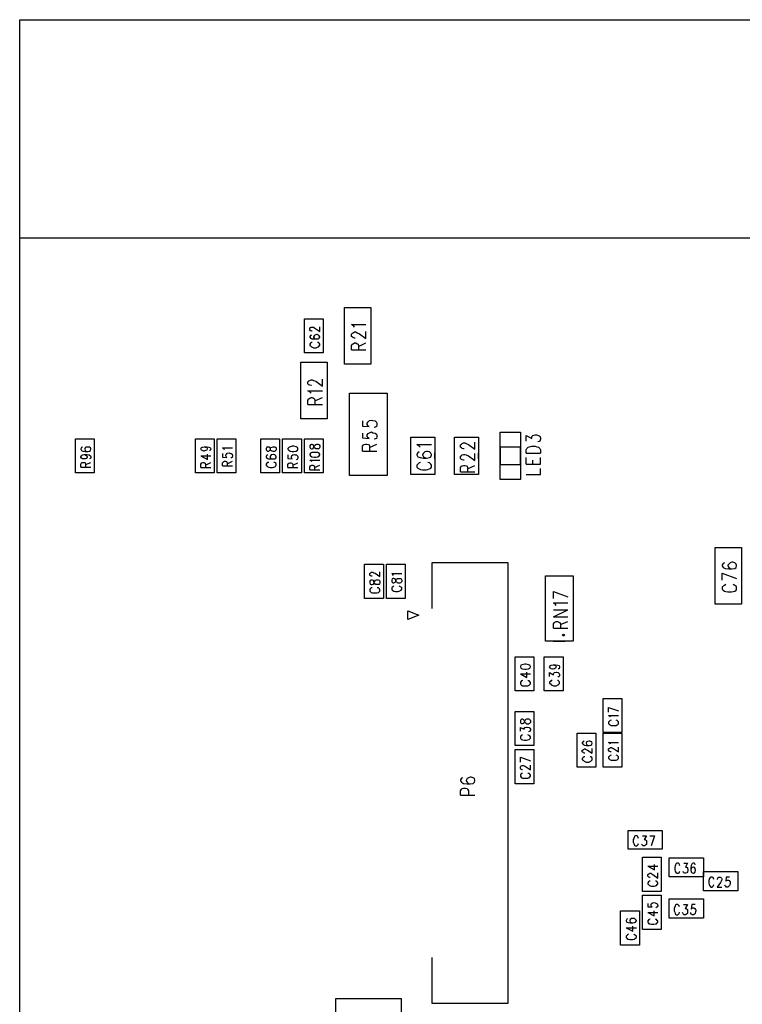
# Model space of a CAD drawing. Extents: x 11.9 to 28.1, y 10.8 to 21.2.
# Tile 2 of 9: x 18.1 to 19.8, y 16.1 to 18.3. Entities that reach past the tile are written whole.
import ezdxf

# ---------------------------------------------------------------- set-up
doc = ezdxf.new("R2010")
doc.units = 0
doc.header["$MEASUREMENT"] = 0
doc.layers.add('LAYNR1', color=2, linetype='Continuous')

msp = doc.modelspace()

# ---------------------------------------------------------------- linework, layer by layer
at = {"layer": 'LAYNR1', "color": 7}
for points in [[(18.117, 14.83), (18.117, 18.33)], [(18.117, 18.33), (21.617, 18.33)], [(18.117, 15.33), (18.117, 17.83)], [(18.117, 17.83), (21.617, 17.83)], [(18.862, 17.54), (18.862, 17.67)], [(18.862, 17.67), (18.922, 17.67)], [(18.922, 17.67), (18.922, 17.54)], [(18.77, 17.566), (18.77, 17.644)], [(18.77, 17.644), (18.813, 17.644)], [(18.813, 17.644), (18.813, 17.566)], [(18.788, 17.616), (18.787, 17.616), (18.785, 17.617), (18.784, 17.617), (18.782, 17.619), (18.782, 17.622), (18.784, 17.624), (18.785, 17.625), (18.787, 17.625), (18.789, 17.625), (18.791, 17.625), (18.794, 17.623), (18.805, 17.615), (18.805, 17.626)], [(18.885, 17.625), (18.883, 17.627), (18.878, 17.631), (18.911, 17.631)], [(18.886, 17.6), (18.885, 17.6), (18.882, 17.601), (18.88, 17.602), (18.878, 17.604), (18.878, 17.609), (18.88, 17.611), (18.882, 17.612), (18.885, 17.614), (18.888, 17.614), (18.891, 17.612), (18.896, 17.61)], [(18.896, 17.61), (18.911, 17.599), (18.911, 17.615)], [(18.782, 17.604), (18.782, 17.602), (18.784, 17.6), (18.787, 17.598), (18.792, 17.598), (18.798, 17.598), (18.802, 17.598), (18.804, 17.6), (18.805, 17.602), (18.805, 17.603), (18.804, 17.605), (18.802, 17.607), (18.799, 17.608), (18.798, 17.608), (18.794, 17.607), (18.792, 17.605), (18.791, 17.603), (18.791, 17.602), (18.792, 17.6), (18.794, 17.598), (18.798, 17.598)], [(18.786, 17.607), (18.784, 17.606), (18.782, 17.604)], [(18.788, 17.59), (18.786, 17.59), (18.784, 17.588), (18.782, 17.586)], [(18.782, 17.586), (18.782, 17.583), (18.784, 17.582), (18.786, 17.58), (18.788, 17.579), (18.791, 17.578), (18.797, 17.578), (18.8, 17.579), (18.802, 17.58), (18.804, 17.582), (18.805, 17.583), (18.805, 17.586)], [(18.805, 17.586), (18.804, 17.588), (18.802, 17.59), (18.8, 17.59)], [(18.878, 17.573), (18.878, 17.583), (18.88, 17.586), (18.882, 17.587), (18.885, 17.589), (18.888, 17.589), (18.891, 17.587), (18.893, 17.586), (18.894, 17.583), (18.894, 17.573)], [(18.894, 17.581), (18.911, 17.589)], [(18.813, 17.566), (18.77, 17.566)], [(18.878, 17.573), (18.911, 17.573)], [(18.762, 17.415), (18.762, 17.545)], [(18.762, 17.545), (18.822, 17.545)], [(18.822, 17.545), (18.822, 17.415)], [(18.922, 17.54), (18.862, 17.54)], [(18.786, 17.491), (18.785, 17.491), (18.782, 17.492), (18.78, 17.493), (18.778, 17.495), (18.778, 17.5), (18.78, 17.502), (18.782, 17.503), (18.785, 17.504), (18.788, 17.504), (18.791, 17.503), (18.796, 17.501), (18.811, 17.49), (18.811, 17.506)], [(18.785, 17.474), (18.783, 17.476), (18.778, 17.479), (18.811, 17.479)], [(18.873, 17.285), (18.873, 17.474)], [(18.873, 17.474), (18.96, 17.474)], [(18.96, 17.474), (18.96, 17.285)], [(18.778, 17.448), (18.778, 17.458), (18.78, 17.461), (18.782, 17.462), (18.785, 17.464), (18.788, 17.464), (18.791, 17.462), (18.793, 17.461), (18.794, 17.458), (18.794, 17.448)], [(18.794, 17.456), (18.811, 17.464)], [(18.778, 17.448), (18.811, 17.448)], [(18.822, 17.415), (18.762, 17.415)], [(18.903, 17.41), (18.903, 17.398), (18.918, 17.397), (18.916, 17.398), (18.914, 17.402), (18.914, 17.405), (18.916, 17.408), (18.919, 17.411), (18.924, 17.412), (18.927, 17.411), (18.932, 17.41), (18.935, 17.407), (18.936, 17.404)], [(18.903, 17.382), (18.903, 17.371), (18.918, 17.37), (18.916, 17.371), (18.914, 17.374), (18.914, 17.378), (18.916, 17.381), (18.919, 17.383), (18.924, 17.385), (18.927, 17.383), (18.932, 17.382), (18.935, 17.38), (18.936, 17.377), (18.936, 17.373), (18.935, 17.37), (18.933, 17.369), (18.93, 17.368)], [(18.936, 17.404), (18.936, 17.4), (18.935, 17.397), (18.933, 17.396), (18.93, 17.395)], [(19.219, 17.276), (19.219, 17.384)], [(19.219, 17.384), (19.265, 17.384)], [(19.265, 17.384), (19.265, 17.276)], [(18.245, 17.291), (18.245, 17.369)], [(18.245, 17.369), (18.288, 17.369)], [(18.288, 17.369), (18.288, 17.291)], [(18.52, 17.291), (18.52, 17.369)], [(18.52, 17.369), (18.563, 17.369)], [(18.563, 17.369), (18.563, 17.291)], [(18.57, 17.291), (18.57, 17.369)], [(18.57, 17.369), (18.613, 17.369)], [(18.613, 17.369), (18.613, 17.291)], [(18.67, 17.291), (18.67, 17.369)], [(18.67, 17.369), (18.713, 17.369)], [(18.713, 17.369), (18.713, 17.291)], [(18.72, 17.291), (18.72, 17.369)], [(18.72, 17.369), (18.763, 17.369)], [(18.763, 17.369), (18.763, 17.291)], [(18.77, 17.291), (18.77, 17.369)], [(18.77, 17.369), (18.813, 17.369)], [(18.813, 17.369), (18.813, 17.291)], [(19.014, 17.287), (19.014, 17.373)], [(19.014, 17.373), (19.069, 17.373)], [(19.069, 17.373), (19.069, 17.287)], [(19.114, 17.287), (19.114, 17.373)], [(19.114, 17.373), (19.169, 17.373)], [(19.136, 17.346), (19.135, 17.346), (19.132, 17.347), (19.13, 17.348), (19.128, 17.35), (19.128, 17.355), (19.13, 17.357), (19.132, 17.358), (19.135, 17.36), (19.138, 17.36), (19.141, 17.358), (19.146, 17.356), (19.161, 17.345), (19.161, 17.361)], [(19.169, 17.373), (19.169, 17.287)], [(19.278, 17.364), (19.278, 17.377), (19.291, 17.37), (19.291, 17.374), (19.293, 17.376), (19.294, 17.377), (19.299, 17.378), (19.302, 17.378), (19.307, 17.377), (19.31, 17.375), (19.311, 17.371), (19.311, 17.368), (19.31, 17.364), (19.308, 17.363), (19.305, 17.362)], [(18.261, 17.35), (18.259, 17.349), (18.257, 17.346)], [(18.257, 17.346), (18.257, 17.345), (18.259, 17.342), (18.262, 17.341), (18.267, 17.34), (18.273, 17.34), (18.277, 17.341), (18.279, 17.342), (18.28, 17.345), (18.28, 17.346), (18.279, 17.348), (18.277, 17.35), (18.274, 17.35), (18.273, 17.35), (18.269, 17.35), (18.267, 17.348), (18.266, 17.346), (18.266, 17.345), (18.267, 17.342), (18.269, 17.341), (18.273, 17.34)], [(18.532, 17.346), (18.534, 17.349), (18.536, 17.35), (18.54, 17.351), (18.546, 17.351), (18.551, 17.35), (18.554, 17.349), (18.555, 17.346)], [(18.547, 17.346), (18.547, 17.346), (18.546, 17.343), (18.543, 17.342), (18.54, 17.341), (18.539, 17.341), (18.536, 17.342), (18.534, 17.343), (18.532, 17.346), (18.532, 17.346)], [(18.54, 17.351), (18.543, 17.35), (18.546, 17.349), (18.547, 17.346)], [(18.555, 17.346), (18.555, 17.345), (18.554, 17.342), (18.552, 17.342)], [(18.587, 17.344), (18.586, 17.346), (18.582, 17.348), (18.605, 17.348)], [(18.692, 17.346), (18.693, 17.349), (18.696, 17.35), (18.698, 17.351), (18.701, 17.351), (18.703, 17.35), (18.704, 17.35), (18.705, 17.347), (18.705, 17.344), (18.704, 17.342), (18.703, 17.341), (18.701, 17.34), (18.698, 17.34), (18.696, 17.341), (18.693, 17.342), (18.692, 17.345), (18.691, 17.348), (18.69, 17.35), (18.688, 17.35), (18.686, 17.35), (18.684, 17.35), (18.682, 17.347), (18.682, 17.344)], [(18.682, 17.344), (18.684, 17.342), (18.686, 17.341), (18.688, 17.341), (18.69, 17.342), (18.691, 17.343), (18.692, 17.346)], [(18.784, 17.355), (18.782, 17.353), (18.782, 17.35)], [(18.782, 17.35), (18.784, 17.347), (18.786, 17.346)], [(18.782, 17.332), (18.784, 17.33), (18.787, 17.328), (18.792, 17.327), (18.796, 17.327), (18.801, 17.328), (18.804, 17.33), (18.805, 17.332), (18.805, 17.334), (18.804, 17.336), (18.801, 17.338)], [(18.787, 17.338), (18.784, 17.336), (18.782, 17.334), (18.782, 17.332)], [(18.79, 17.355), (18.788, 17.356), (18.786, 17.356), (18.784, 17.355)], [(18.786, 17.346), (18.788, 17.346)], [(18.801, 17.338), (18.796, 17.338), (18.792, 17.338), (18.787, 17.338)], [(18.788, 17.346), (18.79, 17.347), (18.791, 17.349), (18.792, 17.352), (18.793, 17.354), (18.796, 17.356), (18.798, 17.357), (18.801, 17.357), (18.803, 17.356), (18.804, 17.355)], [(18.796, 17.346), (18.793, 17.348), (18.792, 17.35), (18.791, 17.354), (18.79, 17.355)], [(18.803, 17.346), (18.801, 17.346), (18.798, 17.346), (18.796, 17.346)], [(18.804, 17.355), (18.805, 17.353), (18.805, 17.35), (18.804, 17.347), (18.803, 17.346)], [(18.903, 17.341), (18.903, 17.352), (18.905, 17.355), (18.907, 17.356), (18.91, 17.357), (18.913, 17.357), (18.916, 17.356), (18.918, 17.355), (18.919, 17.352), (18.919, 17.341)], [(18.903, 17.341), (18.936, 17.341)], [(18.919, 17.349), (18.936, 17.357)], [(19.035, 17.35), (19.033, 17.352), (19.028, 17.356), (19.061, 17.356)], [(19.033, 17.339), (19.03, 17.337), (19.028, 17.334), (19.028, 17.332), (19.03, 17.328), (19.035, 17.326), (19.043, 17.325), (19.05, 17.325), (19.057, 17.326), (19.06, 17.328), (19.061, 17.332), (19.061, 17.333), (19.06, 17.336), (19.057, 17.339), (19.052, 17.34), (19.05, 17.34), (19.046, 17.339), (19.043, 17.336), (19.041, 17.333), (19.041, 17.332), (19.043, 17.328), (19.046, 17.326), (19.05, 17.325)], [(19.265, 17.35), (19.219, 17.35)], [(19.219, 17.35), (19.219, 17.31)], [(19.265, 17.31), (19.265, 17.35)], [(19.278, 17.336), (19.278, 17.344), (19.28, 17.347)], [(19.28, 17.347), (19.283, 17.35), (19.286, 17.351), (19.291, 17.352), (19.299, 17.352), (19.303, 17.351), (19.307, 17.35), (19.31, 17.347)], [(19.31, 17.347), (19.311, 17.344), (19.311, 17.336)], [(18.265, 17.333), (18.268, 17.332), (18.271, 17.33), (18.272, 17.328), (18.272, 17.327), (18.271, 17.325), (18.268, 17.323), (18.265, 17.323), (18.264, 17.323), (18.261, 17.323), (18.259, 17.325), (18.257, 17.327), (18.257, 17.328), (18.259, 17.33), (18.261, 17.332), (18.265, 17.333), (18.271, 17.333), (18.276, 17.332), (18.279, 17.33), (18.28, 17.328), (18.28, 17.326), (18.279, 17.324), (18.277, 17.323)], [(18.532, 17.33), (18.548, 17.322), (18.548, 17.334)], [(18.532, 17.33), (18.555, 17.33)], [(18.582, 17.335), (18.582, 17.327), (18.592, 17.326), (18.591, 17.327), (18.59, 17.33), (18.59, 17.332), (18.591, 17.334), (18.593, 17.336), (18.597, 17.337), (18.599, 17.336), (18.602, 17.335), (18.604, 17.334), (18.605, 17.331), (18.605, 17.329)], [(18.582, 17.307), (18.582, 17.314), (18.584, 17.316), (18.585, 17.317), (18.587, 17.318), (18.589, 17.318), (18.591, 17.317), (18.592, 17.316), (18.593, 17.314), (18.593, 17.307)], [(18.593, 17.312), (18.605, 17.318)], [(18.605, 17.329), (18.604, 17.326), (18.603, 17.326), (18.601, 17.325)], [(18.682, 17.329), (18.682, 17.327), (18.684, 17.325), (18.687, 17.323), (18.692, 17.323), (18.698, 17.323), (18.702, 17.323), (18.704, 17.325), (18.705, 17.327), (18.705, 17.328), (18.704, 17.33), (18.702, 17.332), (18.699, 17.333), (18.698, 17.333), (18.694, 17.332), (18.692, 17.33), (18.691, 17.328), (18.691, 17.327), (18.692, 17.325), (18.694, 17.323), (18.698, 17.323)], [(18.686, 17.332), (18.684, 17.331), (18.682, 17.329)], [(18.732, 17.332), (18.732, 17.324), (18.742, 17.323), (18.741, 17.324), (18.74, 17.326), (18.74, 17.328), (18.741, 17.331), (18.743, 17.332), (18.747, 17.333), (18.749, 17.332), (18.752, 17.332), (18.754, 17.33), (18.755, 17.328), (18.755, 17.325), (18.754, 17.323), (18.753, 17.322), (18.751, 17.321)], [(18.787, 17.316), (18.786, 17.318), (18.782, 17.32)], [(18.782, 17.32), (18.805, 17.32)], [(19.014, 17.323), (19.014, 17.337)], [(19.069, 17.323), (19.069, 17.337)], [(19.114, 17.323), (19.114, 17.337)], [(19.136, 17.32), (19.135, 17.32), (19.132, 17.321), (19.13, 17.322), (19.128, 17.324), (19.128, 17.329), (19.13, 17.331), (19.132, 17.332), (19.135, 17.333), (19.138, 17.333), (19.141, 17.332), (19.146, 17.33), (19.161, 17.319), (19.161, 17.335)], [(19.169, 17.323), (19.169, 17.337)], [(19.278, 17.336), (19.311, 17.336)], [(19.278, 17.311), (19.278, 17.326)], [(19.294, 17.311), (19.294, 17.32)], [(19.311, 17.311), (19.311, 17.326)], [(18.257, 17.311), (18.259, 17.314), (18.26, 17.315), (18.262, 17.315), (18.264, 17.315), (18.266, 17.315), (18.267, 17.314), (18.268, 17.311)], [(18.257, 17.304), (18.257, 17.311)], [(18.257, 17.304), (18.28, 17.304)], [(18.268, 17.31), (18.28, 17.315)], [(18.268, 17.311), (18.268, 17.304)], [(18.532, 17.303), (18.532, 17.311), (18.534, 17.313), (18.535, 17.314), (18.537, 17.315), (18.539, 17.315), (18.541, 17.314), (18.542, 17.313), (18.543, 17.311), (18.543, 17.303)], [(18.532, 17.303), (18.555, 17.303)], [(18.543, 17.309), (18.555, 17.315)], [(18.582, 17.307), (18.605, 17.307)], [(18.688, 17.315), (18.686, 17.315), (18.684, 17.313), (18.682, 17.311)], [(18.682, 17.311), (18.682, 17.308), (18.684, 17.307), (18.686, 17.305), (18.688, 17.304), (18.691, 17.303), (18.697, 17.303), (18.7, 17.304), (18.702, 17.305), (18.704, 17.307), (18.705, 17.308), (18.705, 17.311)], [(18.705, 17.311), (18.704, 17.313), (18.702, 17.315), (18.7, 17.315)], [(18.732, 17.303), (18.732, 17.31), (18.734, 17.313), (18.735, 17.313), (18.737, 17.314), (18.739, 17.314), (18.741, 17.313), (18.742, 17.313), (18.743, 17.31), (18.743, 17.303)], [(18.732, 17.303), (18.755, 17.303)], [(18.743, 17.309), (18.755, 17.314)], [(18.782, 17.298), (18.782, 17.305), (18.784, 17.307), (18.785, 17.308), (18.787, 17.309), (18.789, 17.309), (18.791, 17.308), (18.792, 17.307), (18.793, 17.305), (18.793, 17.298)], [(18.782, 17.298), (18.805, 17.298)], [(18.793, 17.303), (18.805, 17.309)], [(19.036, 17.315), (19.033, 17.314), (19.03, 17.311), (19.028, 17.309), (19.028, 17.304), (19.03, 17.302), (19.033, 17.3), (19.036, 17.299), (19.041, 17.298)], [(19.041, 17.298), (19.049, 17.298)], [(19.049, 17.298), (19.053, 17.299), (19.057, 17.3), (19.06, 17.302), (19.061, 17.304), (19.061, 17.309), (19.06, 17.311), (19.057, 17.314), (19.053, 17.315)], [(19.128, 17.293), (19.128, 17.303), (19.13, 17.306), (19.132, 17.307), (19.135, 17.308), (19.138, 17.308), (19.141, 17.307), (19.143, 17.306), (19.144, 17.303), (19.144, 17.293)], [(19.128, 17.293), (19.161, 17.293)], [(19.144, 17.3), (19.161, 17.308)], [(19.219, 17.31), (19.265, 17.31)], [(19.278, 17.311), (19.311, 17.311)], [(19.278, 17.287), (19.311, 17.287), (19.311, 17.301)], [(18.288, 17.291), (18.245, 17.291)], [(18.563, 17.291), (18.52, 17.291)], [(18.613, 17.291), (18.57, 17.291)], [(18.713, 17.291), (18.67, 17.291)], [(18.763, 17.291), (18.72, 17.291)], [(18.813, 17.291), (18.77, 17.291)], [(18.96, 17.285), (18.873, 17.285)], [(19.069, 17.287), (19.014, 17.287)], [(19.169, 17.287), (19.114, 17.287)], [(19.265, 17.276), (19.219, 17.276)], [(19.712, 16.99), (19.712, 17.12)], [(19.712, 17.12), (19.772, 17.12)], [(19.772, 17.12), (19.772, 16.99)], [(18.908, 17.003), (18.908, 17.082)], [(18.908, 17.082), (18.951, 17.082)], [(18.951, 17.082), (18.951, 17.003)], [(18.958, 17.003), (18.958, 17.082)], [(18.958, 17.082), (19.001, 17.082)], [(19.001, 17.082), (19.001, 17.003)], [(19.237, 17.085), (19.062, 17.085)], [(19.062, 17.085), (19.062, 16.98)], [(19.237, 16.075), (19.237, 17.085)], [(19.733, 17.085), (19.73, 17.083), (19.728, 17.08), (19.728, 17.078), (19.73, 17.074), (19.735, 17.072), (19.743, 17.071), (19.75, 17.071), (19.757, 17.072), (19.76, 17.074), (19.761, 17.078), (19.761, 17.079), (19.76, 17.082), (19.757, 17.085), (19.752, 17.086), (19.75, 17.086), (19.746, 17.085), (19.743, 17.082), (19.741, 17.079), (19.741, 17.078), (19.743, 17.074), (19.746, 17.072), (19.75, 17.071)], [(18.925, 17.054), (18.924, 17.054), (18.922, 17.055), (18.921, 17.055), (18.92, 17.057), (18.92, 17.06), (18.921, 17.062), (18.922, 17.062), (18.924, 17.063), (18.927, 17.063), (18.929, 17.062), (18.932, 17.061), (18.943, 17.053), (18.943, 17.064)], [(18.974, 17.056), (18.973, 17.058), (18.97, 17.06), (18.993, 17.06)], [(18.979, 17.041), (18.98, 17.045), (18.981, 17.047), (18.983, 17.049), (18.985, 17.049), (18.989, 17.049), (18.991, 17.049), (18.992, 17.048), (18.993, 17.045), (18.993, 17.042), (18.992, 17.04), (18.991, 17.039), (18.989, 17.038), (18.985, 17.038), (18.983, 17.039), (18.981, 17.041), (18.98, 17.043), (18.979, 17.046), (18.978, 17.048), (18.975, 17.049), (18.973, 17.049), (18.971, 17.048), (18.97, 17.045), (18.97, 17.042)], [(19.34, 17.055), (19.368, 17.055)], [(19.728, 17.061), (19.761, 17.049)], [(19.728, 17.045), (19.728, 17.061)], [(18.925, 17.027), (18.923, 17.027), (18.921, 17.025), (18.92, 17.023), (18.92, 17.02), (18.921, 17.019), (18.923, 17.017), (18.925, 17.016), (18.929, 17.016), (18.934, 17.016), (18.937, 17.016), (18.94, 17.017), (18.942, 17.019), (18.943, 17.02), (18.943, 17.023), (18.942, 17.025), (18.94, 17.027), (18.937, 17.027)], [(18.97, 17.042), (18.971, 17.04), (18.973, 17.039), (18.975, 17.039), (18.978, 17.04), (18.979, 17.041)], [(18.975, 17.031), (18.973, 17.03), (18.971, 17.029), (18.97, 17.027), (18.97, 17.024)], [(18.97, 17.024), (18.971, 17.022), (18.973, 17.021), (18.975, 17.02), (18.979, 17.019), (18.984, 17.019), (18.987, 17.02), (18.99, 17.021), (18.992, 17.022), (18.993, 17.024)], [(18.993, 17.024), (18.993, 17.027), (18.992, 17.029), (18.99, 17.03), (18.987, 17.031)], [(19.736, 17.035), (19.733, 17.033), (19.73, 17.031), (19.728, 17.029), (19.728, 17.024), (19.73, 17.022), (19.733, 17.02), (19.736, 17.019), (19.741, 17.018), (19.749, 17.018), (19.753, 17.019), (19.757, 17.02), (19.76, 17.022), (19.761, 17.024), (19.761, 17.029), (19.76, 17.031), (19.757, 17.033), (19.753, 17.035)], [(18.951, 17.003), (18.908, 17.003)], [(19.001, 17.003), (18.958, 17.003)], [(19.341, 17.019), (19.374, 17.007)], [(19.341, 17.003), (19.341, 17.019)], [(19.347, 16.987), (19.346, 16.989), (19.341, 16.993), (19.374, 16.993)], [(19.341, 16.961), (19.374, 16.977)], [(19.341, 16.977), (19.374, 16.977)], [(19.772, 16.99), (19.712, 16.99)], [(19.007, 16.955), (19.007, 16.975)], [(19.007, 16.975), (19.032, 16.965)], [(19.032, 16.965), (19.007, 16.955)], [(19.341, 16.961), (19.374, 16.961)], [(19.341, 16.935), (19.341, 16.945), (19.343, 16.948), (19.344, 16.949), (19.347, 16.95), (19.35, 16.95), (19.353, 16.949), (19.355, 16.948), (19.357, 16.945), (19.357, 16.935)], [(19.341, 16.935), (19.374, 16.935)], [(19.357, 16.943), (19.374, 16.95)], [(19.34, 16.905), (19.368, 16.905)], [(19.253, 16.791), (19.253, 16.869)], [(19.253, 16.869), (19.296, 16.869)], [(19.296, 16.869), (19.296, 16.791)], [(19.32, 16.791), (19.32, 16.869)], [(19.32, 16.869), (19.363, 16.869)], [(19.363, 16.869), (19.363, 16.791)], [(19.332, 16.846), (19.334, 16.849), (19.336, 16.85), (19.34, 16.851), (19.346, 16.851), (19.351, 16.85), (19.354, 16.849), (19.355, 16.846)], [(19.347, 16.846), (19.347, 16.846), (19.346, 16.843), (19.343, 16.842), (19.34, 16.841), (19.339, 16.841), (19.336, 16.842), (19.334, 16.843), (19.332, 16.846), (19.332, 16.846)], [(19.34, 16.851), (19.343, 16.85), (19.346, 16.849), (19.347, 16.846)], [(19.355, 16.846), (19.355, 16.845), (19.354, 16.842), (19.352, 16.842)], [(19.265, 16.83), (19.28, 16.822), (19.28, 16.834)], [(19.265, 16.83), (19.288, 16.83)], [(19.332, 16.824), (19.332, 16.833), (19.341, 16.828), (19.341, 16.83), (19.342, 16.832), (19.343, 16.833), (19.347, 16.834), (19.349, 16.834), (19.352, 16.833), (19.354, 16.831), (19.355, 16.829)], [(19.355, 16.829), (19.355, 16.826), (19.354, 16.824), (19.353, 16.823), (19.351, 16.823)], [(19.27, 16.815), (19.268, 16.814), (19.266, 16.812), (19.265, 16.811), (19.265, 16.807), (19.266, 16.806), (19.268, 16.804), (19.27, 16.803), (19.274, 16.803)], [(19.274, 16.803), (19.279, 16.803)], [(19.279, 16.803), (19.282, 16.803), (19.285, 16.804), (19.287, 16.806), (19.288, 16.807), (19.288, 16.811), (19.287, 16.812), (19.285, 16.814), (19.282, 16.815)], [(19.338, 16.815), (19.336, 16.815), (19.334, 16.813), (19.332, 16.811)], [(19.332, 16.811), (19.332, 16.808), (19.334, 16.807), (19.336, 16.805), (19.338, 16.804), (19.341, 16.803), (19.347, 16.803), (19.35, 16.804), (19.352, 16.805), (19.354, 16.807), (19.355, 16.808), (19.355, 16.811)], [(19.355, 16.811), (19.354, 16.813), (19.352, 16.815), (19.35, 16.815)], [(19.296, 16.791), (19.253, 16.791)], [(19.363, 16.791), (19.32, 16.791)], [(19.455, 16.696), (19.455, 16.774)], [(19.455, 16.774), (19.498, 16.774)], [(19.498, 16.774), (19.498, 16.696)], [(19.467, 16.753), (19.49, 16.745)], [(19.467, 16.742), (19.467, 16.753)], [(19.253, 16.666), (19.253, 16.744)], [(19.253, 16.744), (19.296, 16.744)], [(19.296, 16.744), (19.296, 16.666)], [(19.472, 16.731), (19.471, 16.732), (19.467, 16.735), (19.49, 16.735)], [(19.265, 16.699), (19.265, 16.707), (19.274, 16.703), (19.274, 16.705), (19.275, 16.707), (19.276, 16.707), (19.279, 16.708), (19.281, 16.708), (19.285, 16.707), (19.287, 16.706), (19.288, 16.703), (19.288, 16.701), (19.287, 16.699), (19.286, 16.698), (19.284, 16.697)], [(19.473, 16.724), (19.471, 16.723), (19.469, 16.721), (19.467, 16.72), (19.467, 16.716)], [(19.467, 16.716), (19.469, 16.715), (19.471, 16.713), (19.473, 16.712), (19.476, 16.712), (19.482, 16.712), (19.485, 16.712), (19.487, 16.713), (19.489, 16.715), (19.49, 16.716)], [(19.49, 16.716), (19.49, 16.72), (19.489, 16.721), (19.487, 16.723), (19.485, 16.724)], [(19.27, 16.69), (19.268, 16.689), (19.266, 16.688), (19.265, 16.686), (19.265, 16.683), (19.266, 16.681), (19.268, 16.68), (19.27, 16.679), (19.274, 16.678), (19.279, 16.678), (19.282, 16.679), (19.285, 16.68), (19.287, 16.681), (19.288, 16.683), (19.288, 16.686), (19.287, 16.688), (19.285, 16.689), (19.282, 16.69)], [(19.395, 16.616), (19.395, 16.694)], [(19.395, 16.694), (19.438, 16.694)], [(19.438, 16.694), (19.438, 16.616)], [(19.498, 16.696), (19.455, 16.696)], [(19.455, 16.616), (19.455, 16.694)], [(19.455, 16.694), (19.498, 16.694)], [(19.498, 16.694), (19.498, 16.616)], [(19.296, 16.666), (19.253, 16.666)], [(19.411, 16.675), (19.409, 16.675), (19.407, 16.672), (19.407, 16.671), (19.409, 16.668), (19.412, 16.667), (19.417, 16.666), (19.423, 16.666), (19.427, 16.667), (19.429, 16.668), (19.43, 16.671), (19.43, 16.671)], [(19.43, 16.671), (19.429, 16.674), (19.427, 16.675), (19.424, 16.676), (19.423, 16.676), (19.419, 16.675), (19.417, 16.674), (19.416, 16.671)], [(19.416, 16.671), (19.416, 16.671), (19.417, 16.668), (19.419, 16.667), (19.423, 16.666)], [(19.472, 16.669), (19.471, 16.671), (19.467, 16.673), (19.49, 16.673)], [(19.473, 16.651), (19.472, 16.651), (19.47, 16.652), (19.469, 16.653), (19.467, 16.655), (19.467, 16.658), (19.469, 16.659), (19.47, 16.66), (19.472, 16.661), (19.474, 16.661), (19.476, 16.66), (19.479, 16.659), (19.49, 16.651), (19.49, 16.662)], [(19.253, 16.578), (19.253, 16.657)], [(19.253, 16.657), (19.296, 16.657)], [(19.265, 16.639), (19.288, 16.631)], [(19.265, 16.628), (19.265, 16.639)], [(19.296, 16.657), (19.296, 16.578)], [(19.413, 16.648), (19.412, 16.648), (19.41, 16.649), (19.409, 16.65), (19.407, 16.651), (19.407, 16.655), (19.409, 16.656), (19.41, 16.657), (19.412, 16.658), (19.414, 16.658), (19.416, 16.657), (19.419, 16.655), (19.43, 16.648), (19.43, 16.659)], [(19.413, 16.64), (19.411, 16.64), (19.409, 16.638), (19.407, 16.636)], [(19.43, 16.636), (19.429, 16.638), (19.427, 16.64), (19.425, 16.64)], [(19.473, 16.644), (19.471, 16.643), (19.469, 16.641), (19.467, 16.64), (19.467, 16.636)], [(19.49, 16.636), (19.49, 16.64), (19.489, 16.641), (19.487, 16.643), (19.485, 16.644)], [(19.27, 16.61), (19.269, 16.61), (19.267, 16.611), (19.266, 16.612), (19.265, 16.614), (19.265, 16.617), (19.266, 16.618), (19.267, 16.619), (19.269, 16.62), (19.272, 16.62), (19.274, 16.619), (19.277, 16.618), (19.288, 16.61), (19.288, 16.621)], [(19.438, 16.616), (19.395, 16.616)], [(19.407, 16.636), (19.407, 16.633), (19.409, 16.632), (19.411, 16.63), (19.413, 16.629), (19.416, 16.628), (19.422, 16.628), (19.425, 16.629), (19.427, 16.63), (19.429, 16.632), (19.43, 16.633), (19.43, 16.636)], [(19.498, 16.616), (19.455, 16.616)], [(19.467, 16.636), (19.469, 16.635), (19.471, 16.633), (19.473, 16.632), (19.476, 16.632), (19.482, 16.632), (19.485, 16.632), (19.487, 16.633), (19.489, 16.635), (19.49, 16.636)], [(19.128, 16.587), (19.128, 16.585), (19.13, 16.582), (19.135, 16.579), (19.143, 16.578), (19.15, 16.578), (19.157, 16.579), (19.16, 16.582), (19.161, 16.585), (19.161, 16.586), (19.16, 16.59), (19.157, 16.592), (19.152, 16.593), (19.15, 16.593), (19.146, 16.592), (19.143, 16.59), (19.141, 16.586), (19.141, 16.585), (19.143, 16.582), (19.146, 16.579), (19.15, 16.578)], [(19.27, 16.602), (19.268, 16.602), (19.266, 16.6), (19.265, 16.598), (19.265, 16.595), (19.266, 16.594), (19.268, 16.592), (19.27, 16.591), (19.274, 16.591), (19.279, 16.591), (19.282, 16.591), (19.285, 16.592), (19.287, 16.594), (19.288, 16.595), (19.288, 16.598), (19.287, 16.6), (19.285, 16.602), (19.282, 16.602)], [(19.133, 16.592), (19.13, 16.591), (19.128, 16.587)], [(19.296, 16.578), (19.253, 16.578)], [(19.128, 16.562), (19.13, 16.566), (19.132, 16.567), (19.135, 16.568), (19.139, 16.568), (19.143, 16.567), (19.144, 16.566), (19.146, 16.562)], [(19.128, 16.552), (19.128, 16.562)], [(19.128, 16.552), (19.161, 16.552)], [(19.146, 16.562), (19.146, 16.552)], [(19.536, 16.453), (19.535, 16.455), (19.534, 16.458), (19.532, 16.459), (19.529, 16.459), (19.527, 16.458), (19.526, 16.455), (19.525, 16.453), (19.524, 16.45), (19.524, 16.444), (19.525, 16.441), (19.526, 16.439), (19.527, 16.437), (19.529, 16.436), (19.532, 16.436), (19.534, 16.437), (19.535, 16.439), (19.536, 16.441)], [(19.545, 16.459), (19.554, 16.459), (19.549, 16.45), (19.551, 16.45), (19.553, 16.449), (19.554, 16.448), (19.554, 16.444), (19.554, 16.442), (19.554, 16.439), (19.552, 16.437), (19.55, 16.436), (19.547, 16.436), (19.545, 16.437), (19.544, 16.438), (19.543, 16.44)], [(19.562, 16.459), (19.573, 16.459)], [(19.573, 16.459), (19.565, 16.436)], [(19.557, 16.389), (19.573, 16.381), (19.573, 16.393)], [(19.631, 16.39), (19.63, 16.392), (19.629, 16.395), (19.627, 16.396), (19.624, 16.396), (19.622, 16.395), (19.621, 16.392), (19.62, 16.39), (19.619, 16.387), (19.619, 16.381), (19.62, 16.378), (19.621, 16.376), (19.622, 16.374), (19.624, 16.373), (19.627, 16.373), (19.629, 16.374), (19.63, 16.376), (19.631, 16.378)], [(19.64, 16.396), (19.648, 16.396), (19.644, 16.387), (19.646, 16.387), (19.648, 16.386), (19.648, 16.385), (19.649, 16.381), (19.649, 16.379), (19.648, 16.376), (19.647, 16.374), (19.644, 16.373), (19.642, 16.373), (19.64, 16.374), (19.639, 16.375), (19.638, 16.377)], [(19.666, 16.392), (19.665, 16.395), (19.663, 16.396), (19.661, 16.396), (19.659, 16.395), (19.657, 16.391), (19.656, 16.386), (19.656, 16.38), (19.657, 16.376), (19.659, 16.374), (19.661, 16.373), (19.662, 16.373), (19.664, 16.374), (19.666, 16.376), (19.667, 16.379), (19.667, 16.38), (19.666, 16.384), (19.664, 16.386), (19.662, 16.387), (19.661, 16.387), (19.659, 16.386), (19.657, 16.384), (19.656, 16.38)], [(19.557, 16.389), (19.58, 16.389)], [(19.563, 16.363), (19.562, 16.363), (19.56, 16.364), (19.559, 16.365), (19.557, 16.366), (19.557, 16.37), (19.559, 16.371), (19.56, 16.372), (19.562, 16.373), (19.564, 16.373), (19.566, 16.372), (19.569, 16.37), (19.58, 16.362), (19.58, 16.374)], [(19.685, 16.377), (19.764, 16.377)], [(19.685, 16.333), (19.685, 16.377)], [(19.764, 16.377), (19.764, 16.333)], [(19.563, 16.355), (19.561, 16.355), (19.559, 16.353), (19.557, 16.351), (19.557, 16.348), (19.559, 16.347), (19.561, 16.345), (19.563, 16.344), (19.566, 16.343), (19.572, 16.343), (19.575, 16.344), (19.577, 16.345), (19.579, 16.347), (19.58, 16.348), (19.58, 16.351), (19.579, 16.353), (19.577, 16.355), (19.575, 16.355)], [(19.709, 16.359), (19.708, 16.361), (19.707, 16.363), (19.705, 16.364), (19.702, 16.364), (19.7, 16.363), (19.699, 16.361), (19.698, 16.359), (19.697, 16.356), (19.697, 16.35), (19.698, 16.347), (19.699, 16.345), (19.7, 16.343), (19.702, 16.341), (19.705, 16.341), (19.707, 16.343), (19.708, 16.345), (19.709, 16.347)], [(19.717, 16.359), (19.717, 16.36), (19.718, 16.362), (19.719, 16.363), (19.72, 16.364), (19.723, 16.364), (19.725, 16.363), (19.726, 16.362), (19.727, 16.36), (19.727, 16.358), (19.726, 16.356), (19.724, 16.352), (19.716, 16.341), (19.727, 16.341)], [(19.745, 16.364), (19.737, 16.364), (19.736, 16.355), (19.737, 16.356), (19.739, 16.357), (19.742, 16.357), (19.744, 16.356), (19.746, 16.353), (19.746, 16.35), (19.746, 16.348), (19.745, 16.345), (19.743, 16.343), (19.741, 16.341), (19.738, 16.341), (19.736, 16.343), (19.735, 16.344), (19.734, 16.346)], [(19.545, 16.244), (19.545, 16.323)], [(19.545, 16.323), (19.588, 16.323)], [(19.588, 16.323), (19.588, 16.244)], [(19.764, 16.333), (19.685, 16.333)], [(19.557, 16.304), (19.557, 16.296), (19.567, 16.296), (19.566, 16.296), (19.565, 16.299), (19.565, 16.301), (19.566, 16.304), (19.568, 16.305), (19.571, 16.306), (19.574, 16.305), (19.577, 16.304), (19.579, 16.303), (19.58, 16.3), (19.58, 16.298), (19.579, 16.296), (19.578, 16.295), (19.576, 16.294)], [(19.63, 16.296), (19.629, 16.298), (19.628, 16.3), (19.626, 16.301), (19.623, 16.301), (19.621, 16.3), (19.62, 16.298), (19.619, 16.296), (19.618, 16.292), (19.618, 16.287), (19.619, 16.284), (19.62, 16.281), (19.621, 16.279), (19.623, 16.278), (19.626, 16.278), (19.628, 16.279), (19.629, 16.281), (19.63, 16.284)], [(19.639, 16.301), (19.648, 16.301), (19.643, 16.292), (19.645, 16.292), (19.647, 16.291), (19.648, 16.29), (19.648, 16.287), (19.648, 16.285), (19.648, 16.281), (19.646, 16.279), (19.644, 16.278), (19.641, 16.278), (19.639, 16.279), (19.638, 16.28), (19.637, 16.283)], [(19.666, 16.301), (19.658, 16.301), (19.657, 16.291), (19.658, 16.292), (19.66, 16.294), (19.663, 16.294), (19.665, 16.292), (19.667, 16.29), (19.668, 16.287), (19.667, 16.285), (19.666, 16.281), (19.664, 16.279), (19.662, 16.278), (19.66, 16.278), (19.657, 16.279), (19.656, 16.28), (19.656, 16.283)], [(19.495, 16.208), (19.495, 16.287)], [(19.495, 16.287), (19.538, 16.287)], [(19.538, 16.287), (19.538, 16.208)], [(19.557, 16.283), (19.572, 16.275), (19.572, 16.287)], [(19.557, 16.283), (19.58, 16.283)], [(19.511, 16.269), (19.509, 16.268), (19.508, 16.265), (19.508, 16.264), (19.509, 16.261), (19.512, 16.26), (19.517, 16.259), (19.523, 16.259), (19.527, 16.26), (19.529, 16.261), (19.531, 16.264), (19.531, 16.265), (19.529, 16.267), (19.527, 16.269), (19.524, 16.269), (19.523, 16.269), (19.52, 16.269), (19.517, 16.267), (19.516, 16.265), (19.516, 16.264), (19.517, 16.261), (19.52, 16.26), (19.523, 16.259)], [(19.563, 16.268), (19.56, 16.267), (19.558, 16.265), (19.557, 16.264), (19.557, 16.261), (19.558, 16.259), (19.56, 16.257), (19.563, 16.257), (19.566, 16.256), (19.571, 16.256), (19.575, 16.257), (19.577, 16.257), (19.579, 16.259), (19.58, 16.261), (19.58, 16.264), (19.579, 16.265), (19.577, 16.267), (19.575, 16.268)], [(19.508, 16.248), (19.523, 16.24), (19.523, 16.252)], [(19.508, 16.248), (19.531, 16.248)], [(19.513, 16.233), (19.511, 16.232), (19.509, 16.23), (19.508, 16.229), (19.508, 16.226), (19.509, 16.224), (19.511, 16.222), (19.513, 16.222), (19.516, 16.221), (19.522, 16.221), (19.525, 16.222), (19.527, 16.222), (19.529, 16.224), (19.531, 16.226), (19.531, 16.229), (19.529, 16.23), (19.527, 16.232), (19.525, 16.233)], [(19.588, 16.244), (19.545, 16.244)], [(19.538, 16.208), (19.495, 16.208)], [(19.062, 16.18), (19.062, 16.075)], [(19.062, 16.075), (19.237, 16.075)]]:
    msp.add_lwpolyline(points, dxfattribs=at)
for points in [[(18.732, 17.345), (18.734, 17.343), (18.737, 17.341), (18.742, 17.34), (18.746, 17.34), (18.751, 17.341), (18.754, 17.343), (18.755, 17.345), (18.755, 17.347), (18.754, 17.349), (18.751, 17.351), (18.746, 17.352), (18.742, 17.352), (18.737, 17.351), (18.734, 17.349), (18.732, 17.347), (18.732, 17.345)], [(18.92, 17.039), (18.921, 17.036), (18.923, 17.035), (18.925, 17.035), (18.928, 17.036), (18.929, 17.038), (18.93, 17.041), (18.931, 17.043), (18.933, 17.045), (18.935, 17.046), (18.939, 17.046), (18.941, 17.045), (18.942, 17.044), (18.943, 17.042), (18.943, 17.039), (18.942, 17.036), (18.941, 17.035), (18.939, 17.035), (18.935, 17.035), (18.933, 17.035), (18.931, 17.037), (18.93, 17.039), (18.929, 17.043), (18.928, 17.044), (18.925, 17.045), (18.923, 17.045), (18.921, 17.044), (18.92, 17.042), (18.92, 17.039)], [(19.323, 16.905), (19.323, 17.055), (19.386, 17.055), (19.386, 16.905), (19.323, 16.905)], [(19.265, 16.846), (19.266, 16.843), (19.269, 16.842), (19.275, 16.841), (19.278, 16.841), (19.284, 16.842), (19.287, 16.843), (19.288, 16.846), (19.288, 16.847), (19.287, 16.85), (19.284, 16.851), (19.278, 16.852), (19.275, 16.852), (19.269, 16.851), (19.266, 16.85), (19.265, 16.847), (19.265, 16.846)], [(19.265, 16.719), (19.266, 16.717), (19.268, 16.716), (19.27, 16.716), (19.273, 16.717), (19.274, 16.719), (19.275, 16.722), (19.276, 16.724), (19.278, 16.726), (19.28, 16.727), (19.284, 16.727), (19.286, 16.726), (19.287, 16.725), (19.288, 16.723), (19.288, 16.719), (19.287, 16.717), (19.286, 16.716), (19.284, 16.715), (19.28, 16.715), (19.278, 16.716), (19.276, 16.718), (19.275, 16.72), (19.274, 16.723), (19.273, 16.725), (19.27, 16.726), (19.268, 16.726), (19.266, 16.725), (19.265, 16.723), (19.265, 16.719)], [(19.59, 16.428), (19.512, 16.428), (19.512, 16.471), (19.59, 16.471), (19.59, 16.428)], [(19.588, 16.41), (19.588, 16.331), (19.545, 16.331), (19.545, 16.41), (19.588, 16.41)], [(19.685, 16.365), (19.606, 16.365), (19.606, 16.408), (19.685, 16.408), (19.685, 16.365)], [(19.685, 16.27), (19.606, 16.27), (19.606, 16.314), (19.685, 16.314), (19.685, 16.27)], [(18.842, 16.086), (18.992, 16.086), (18.992, 16.023), (18.842, 16.023), (18.842, 16.086)]]:
    msp.add_lwpolyline(points, close=True, dxfattribs=at)
msp.add_circle((19.364, 16.919), 0.00197, dxfattribs=at)

doc.saveas('drawing.dxf')
